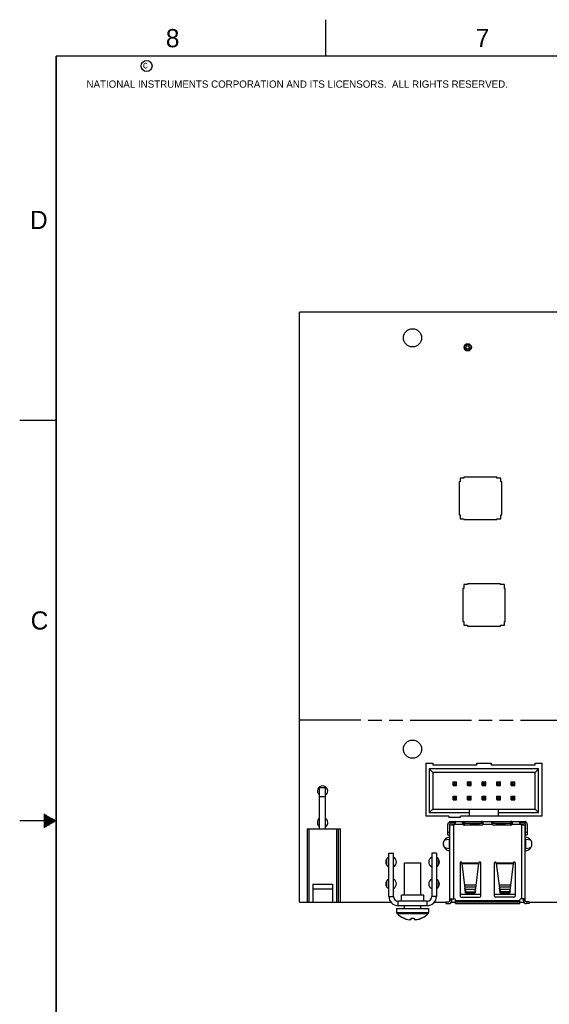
# Model space of a CAD drawing. Header units: inches. Extents: x 0 to 34, y 0 to 22.
# Tile 2 of 11: x 0 to 7.3, y 8.5 to 22. Entities that reach past the tile are written whole.
import ezdxf

# ---------------------------------------------------------------- set-up
doc = ezdxf.new("R2010")
doc.units = ezdxf.units.IN
doc.header["$LTSCALE"] = 1.87
doc.header["$MEASUREMENT"] = 0
doc.linetypes.add('PHANTOM', pattern=[0.8, 0.45, -0.05, 0.1, -0.05, 0.1, -0.05])
doc.layers.get('0').update_dxf_attribs({"linetype": 'CONTINUOUS'})
doc.layers.add('DETAIL', color=7, linetype='CONTINUOUS')
doc.styles.add('TEXTSTYLE_2', font='txt')

msp = doc.modelspace()

# ---------------------------------------------------------------- linework, layer by layer
at = {"color": 2, "linetype": 'CONTINUOUS'}
for p, q in [((4.2, 21.5), (4.2, 22)), ((0, 16.5), (0.5, 16.5)), ((0.3303, 11.09), (0.3441, 11.09)), ((0.5, 11), (0, 11)), ((0.3303, 11.08), (0.3614, 11.08)), ((0.3303, 11.07), (0.3788, 11.07)), ((0.3303, 11.06), (0.3961, 11.06)), ((0.3303, 11.05), (0.4134, 11.05)), ((0.3303, 11.04), (0.4307, 11.04)), ((0.3303, 11.03), (0.448, 11.03)), ((0.3303, 11.02), (0.4654, 11.02)), ((0.3303, 11.01), (0.4827, 11.01)), ((0.3303, 10.99), (0.4827, 10.99)), ((0.3303, 10.98), (0.4654, 10.98)), ((0.3303, 10.97), (0.448, 10.97)), ((0.3303, 10.96), (0.4307, 10.96)), ((0.3303, 10.95), (0.4134, 10.95)), ((0.3303, 10.94), (0.3961, 10.94)), ((0.3303, 10.93), (0.3788, 10.93)), ((0.3303, 10.92), (0.3614, 10.92)), ((0.3303, 10.91), (0.3441, 10.91))]:
    msp.add_line(p, q, dxfattribs=at)
at = {"color": 7, "linetype": 'CONTINUOUS'}
for p, q in [((3.839, 9.883), (3.839, 17.983)), ((11.439, 17.983), (3.839, 17.983)), ((6.1906, 17.4788), (6.1906, 17.5225)), ((6.0405, 15.7051), (6.0405, 15.652)), ((6.0936, 15.7051), (6.0405, 15.7051)), ((6.0936, 15.7169), (6.0936, 15.7051)), ((6.5464, 15.7169), (6.0936, 15.7169)), ((6.5464, 15.7051), (6.5464, 15.7169)), ((6.5995, 15.7051), (6.5464, 15.7051)), ((6.5995, 15.652), (6.5995, 15.7051)), ((6.0287, 15.652), (6.0287, 15.1992)), ((6.0405, 15.652), (6.0287, 15.652)), ((6.6113, 15.652), (6.5995, 15.652)), ((6.6113, 15.1992), (6.6113, 15.652)), ((6.0287, 15.1992), (6.0405, 15.1992)), ((6.0405, 15.1992), (6.0405, 15.1461)), ((6.0405, 15.1461), (6.0936, 15.1461)), ((6.0936, 15.1461), (6.0936, 15.1342)), ((6.5464, 15.1342), (6.5464, 15.1461)), ((6.5464, 15.1461), (6.5995, 15.1461)), ((6.5995, 15.1461), (6.5995, 15.1992)), ((6.5995, 15.1992), (6.6113, 15.1992)), ((6.0936, 15.1342), (6.5464, 15.1342)), ((6.0905, 14.2431), (6.0905, 14.19)), ((6.1436, 14.2431), (6.0905, 14.2431)), ((6.1436, 14.2549), (6.1436, 14.2431)), ((6.5964, 14.2549), (6.1436, 14.2549)), ((6.5964, 14.2431), (6.5964, 14.2549)), ((6.6495, 14.2431), (6.5964, 14.2431)), ((6.6495, 14.19), (6.6495, 14.2431)), ((6.0787, 14.19), (6.0787, 13.7372)), ((6.0905, 14.19), (6.0787, 14.19)), ((6.6613, 14.19), (6.6495, 14.19)), ((6.6613, 13.7372), (6.6613, 14.19)), ((6.0787, 13.7372), (6.0905, 13.7372)), ((6.0905, 13.7372), (6.0905, 13.6841)), ((6.0905, 13.6841), (6.1436, 13.6841)), ((6.1436, 13.6841), (6.1436, 13.6722)), ((6.1436, 13.6722), (6.5964, 13.6722)), ((6.5964, 13.6722), (6.5964, 13.6841)), ((6.5964, 13.6841), (6.6495, 13.6841)), ((6.6495, 13.6841), (6.6495, 13.7372)), ((6.6495, 13.7372), (6.6613, 13.7372)), ((5.5687, 11.7906), (5.5687, 11.0606)), ((5.5687, 11.7906), (5.6687, 11.7906)), ((5.6687, 11.7906), (5.6687, 11.7606)), ((6.2687, 11.7906), (6.4687, 11.7906)), ((6.2687, 11.7606), (6.2687, 11.7906)), ((6.4687, 11.7906), (6.4687, 11.7606)), ((7.0687, 11.7906), (7.1687, 11.7906)), ((7.0687, 11.7606), (7.0687, 11.7906)), ((7.1687, 11.0606), (7.1687, 11.7906)), ((5.6687, 11.6606), (5.6187, 11.7106)), ((5.6187, 11.7106), (5.6187, 11.1106)), ((7.1187, 11.7106), (5.6187, 11.7106)), ((6.2687, 11.7606), (5.6687, 11.7606)), ((5.6687, 11.6606), (5.6687, 11.1606)), ((7.0687, 11.6606), (5.6687, 11.6606)), ((7.0687, 11.7606), (6.4687, 11.7606)), ((7.0687, 11.6606), (7.1187, 11.7106)), ((7.0687, 11.1606), (7.0687, 11.6606)), ((7.1187, 11.1106), (7.1187, 11.7106)), ((5.9567, 11.5226), (5.9437, 11.5356)), ((5.9437, 11.5356), (5.9937, 11.5356)), ((5.9437, 11.4856), (5.9437, 11.5356)), ((5.9567, 11.4986), (5.9437, 11.4856)), ((5.9567, 11.5226), (5.9807, 11.5226)), ((5.9567, 11.5226), (5.9567, 11.4986)), ((5.9807, 11.4986), (5.9567, 11.4986)), ((5.9937, 11.5356), (5.9807, 11.5226)), ((5.9807, 11.5226), (5.9807, 11.4986)), ((5.9807, 11.4986), (5.9937, 11.4856)), ((5.9937, 11.4856), (5.9937, 11.5356)), ((6.1567, 11.5226), (6.1437, 11.5356)), ((6.1437, 11.5356), (6.1937, 11.5356)), ((6.1437, 11.4856), (6.1437, 11.5356)), ((6.1567, 11.4986), (6.1437, 11.4856)), ((6.1567, 11.5226), (6.1807, 11.5226)), ((6.1567, 11.5226), (6.1567, 11.4986)), ((6.1807, 11.4986), (6.1567, 11.4986)), ((6.1937, 11.5356), (6.1807, 11.5226)), ((6.1807, 11.5226), (6.1807, 11.4986)), ((6.1807, 11.4986), (6.1937, 11.4856)), ((6.1937, 11.4856), (6.1937, 11.5356)), ((6.3437, 11.5356), (6.3937, 11.5356)), ((6.3567, 11.5226), (6.3437, 11.5356)), ((6.3437, 11.4856), (6.3437, 11.5356)), ((6.3567, 11.4986), (6.3437, 11.4856)), ((6.3567, 11.5226), (6.3807, 11.5226)), ((6.3567, 11.5226), (6.3567, 11.4986)), ((6.3807, 11.4986), (6.3567, 11.4986)), ((6.3937, 11.5356), (6.3807, 11.5226)), ((6.3807, 11.5226), (6.3807, 11.4986)), ((6.3807, 11.4986), (6.3937, 11.4856)), ((6.3937, 11.4856), (6.3937, 11.5356)), ((6.5437, 11.5356), (6.5937, 11.5356)), ((6.5567, 11.5226), (6.5437, 11.5356)), ((6.5437, 11.4856), (6.5437, 11.5356)), ((6.5567, 11.4986), (6.5437, 11.4856)), ((6.5567, 11.5226), (6.5807, 11.5226)), ((6.5567, 11.5226), (6.5567, 11.4986)), ((6.5807, 11.4986), (6.5567, 11.4986)), ((6.5937, 11.5356), (6.5807, 11.5226)), ((6.5807, 11.5226), (6.5807, 11.4986)), ((6.5807, 11.4986), (6.5937, 11.4856)), ((6.5937, 11.4856), (6.5937, 11.5356)), ((6.7437, 11.5356), (6.7937, 11.5356)), ((6.7567, 11.5226), (6.7437, 11.5356)), ((6.7437, 11.4856), (6.7437, 11.5356)), ((6.7567, 11.4986), (6.7437, 11.4856)), ((6.7567, 11.5226), (6.7807, 11.5226)), ((6.7567, 11.5226), (6.7567, 11.4986)), ((6.7807, 11.4986), (6.7567, 11.4986)), ((6.7937, 11.5356), (6.7807, 11.5226)), ((6.7807, 11.5226), (6.7807, 11.4986)), ((6.7807, 11.4986), (6.7937, 11.4856)), ((6.7937, 11.4856), (6.7937, 11.5356)), ((4.1125, 10.8883), (4.1125, 11.4502)), ((4.1968, 11.4502), (4.1125, 11.4502)), ((4.1968, 10.8883), (4.1968, 11.4502)), ((5.9437, 11.4856), (5.9937, 11.4856)), ((6.1437, 11.4856), (6.1937, 11.4856)), ((6.3437, 11.4856), (6.3937, 11.4856)), ((6.5437, 11.4856), (6.5937, 11.4856)), ((6.7437, 11.4856), (6.7937, 11.4856)), ((4.1968, 11.3265), (4.1125, 11.3265)), ((5.9567, 11.3226), (5.9437, 11.3356)), ((5.9437, 11.3356), (5.9937, 11.3356)), ((5.9437, 11.2856), (5.9437, 11.3356)), ((5.9567, 11.2986), (5.9437, 11.2856)), ((5.9437, 11.2856), (5.9937, 11.2856)), ((5.9567, 11.3226), (5.9807, 11.3226)), ((5.9567, 11.3226), (5.9567, 11.2986)), ((5.9807, 11.2986), (5.9567, 11.2986)), ((5.9937, 11.3356), (5.9807, 11.3226)), ((5.9807, 11.3226), (5.9807, 11.2986)), ((5.9807, 11.2986), (5.9937, 11.2856)), ((5.9937, 11.2856), (5.9937, 11.3356)), ((6.1567, 11.3226), (6.1437, 11.3356)), ((6.1437, 11.3356), (6.1937, 11.3356)), ((6.1437, 11.2856), (6.1437, 11.3356)), ((6.1567, 11.2986), (6.1437, 11.2856)), ((6.1437, 11.2856), (6.1937, 11.2856)), ((6.1567, 11.3226), (6.1807, 11.3226)), ((6.1567, 11.3226), (6.1567, 11.2986)), ((6.1807, 11.2986), (6.1567, 11.2986)), ((6.1937, 11.3356), (6.1807, 11.3226)), ((6.1807, 11.3226), (6.1807, 11.2986)), ((6.1807, 11.2986), (6.1937, 11.2856)), ((6.1937, 11.2856), (6.1937, 11.3356)), ((6.3567, 11.3226), (6.3437, 11.3356)), ((6.3437, 11.3356), (6.3937, 11.3356)), ((6.3437, 11.2856), (6.3437, 11.3356)), ((6.3567, 11.2986), (6.3437, 11.2856)), ((6.3437, 11.2856), (6.3937, 11.2856)), ((6.3567, 11.3226), (6.3807, 11.3226)), ((6.3567, 11.3226), (6.3567, 11.2986)), ((6.3807, 11.2986), (6.3567, 11.2986)), ((6.3937, 11.3356), (6.3807, 11.3226)), ((6.3807, 11.3226), (6.3807, 11.2986)), ((6.3807, 11.2986), (6.3937, 11.2856)), ((6.3937, 11.2856), (6.3937, 11.3356)), ((6.5437, 11.3356), (6.5937, 11.3356)), ((6.5567, 11.3226), (6.5437, 11.3356)), ((6.5437, 11.2856), (6.5437, 11.3356)), ((6.5567, 11.2986), (6.5437, 11.2856)), ((6.5437, 11.2856), (6.5937, 11.2856)), ((6.5567, 11.3226), (6.5807, 11.3226)), ((6.5567, 11.3226), (6.5567, 11.2986)), ((6.5807, 11.2986), (6.5567, 11.2986)), ((6.5937, 11.3356), (6.5807, 11.3226)), ((6.5807, 11.3226), (6.5807, 11.2986)), ((6.5807, 11.2986), (6.5937, 11.2856)), ((6.5937, 11.2856), (6.5937, 11.3356)), ((6.7437, 11.3356), (6.7937, 11.3356)), ((6.7567, 11.3226), (6.7437, 11.3356)), ((6.7437, 11.2856), (6.7437, 11.3356)), ((6.7567, 11.2986), (6.7437, 11.2856)), ((6.7437, 11.2856), (6.7937, 11.2856)), ((6.7567, 11.3226), (6.7807, 11.3226)), ((6.7567, 11.3226), (6.7567, 11.2986)), ((6.7807, 11.2986), (6.7567, 11.2986)), ((6.7937, 11.3356), (6.7807, 11.3226)), ((6.7807, 11.3226), (6.7807, 11.2986)), ((6.7807, 11.2986), (6.7937, 11.2856)), ((6.7937, 11.2856), (6.7937, 11.3356)), ((5.6187, 11.1106), (5.6687, 11.1606)), ((5.6187, 11.1106), (6.1687, 11.1106)), ((5.6687, 11.1606), (7.0687, 11.1606)), ((6.1687, 11.0606), (6.1687, 11.1606)), ((6.5687, 11.0606), (6.5687, 11.1606)), ((6.5687, 11.1106), (7.1187, 11.1106)), ((7.0687, 11.1606), (7.1187, 11.1106)), ((5.8887, 11.0606), (5.5687, 11.0606)), ((5.8887, 11.0606), (5.8887, 11.0446)), ((6.0487, 11.0446), (5.8887, 11.0446)), ((5.9021, 10.9883), (6.8568, 10.9883)), ((5.9021, 10.9883), (5.9021, 10.9646)), ((5.9746, 10.9646), (5.9021, 10.9646)), ((5.9532, 10.9883), (5.9532, 10.9646)), ((5.9725, 10.9528), (6.0787, 10.9528)), ((5.9746, 10.9883), (5.9746, 10.9646)), ((7.1687, 11.0606), (6.0487, 11.0606)), ((6.0487, 11.0446), (6.0487, 11.0606)), ((6.0759, 10.9731), (6.076, 10.9756)), ((6.0767, 10.9789), (6.0774, 10.9803)), ((6.0787, 10.9528), (6.077, 10.9618)), ((6.0774, 10.9646), (6.3559, 10.9646)), ((6.0992, 10.9646), (6.0992, 10.9882)), ((6.3354, 10.9882), (6.3354, 10.9646)), ((6.3428, 10.9644), (6.3354, 10.9646)), ((6.3559, 10.9528), (6.3577, 10.9646)), ((6.3559, 10.9528), (6.4813, 10.9528)), ((6.4785, 10.9731), (6.4786, 10.9756)), ((6.4793, 10.9789), (6.48, 10.9803)), ((6.4813, 10.9528), (6.4796, 10.9618)), ((6.48, 10.9646), (6.7585, 10.9646)), ((6.5018, 10.9646), (6.5018, 10.9882)), ((6.738, 10.9882), (6.738, 10.9646)), ((6.7454, 10.9644), (6.738, 10.9646)), ((6.7585, 10.9528), (6.7602, 10.9646)), ((6.7585, 10.9528), (6.8631, 10.9528)), ((6.8568, 10.9813), (6.8573, 10.9755)), ((6.861, 10.9883), (6.9336, 10.9883)), ((6.861, 10.9646), (6.861, 10.9883)), ((6.9336, 10.9646), (6.861, 10.9646)), ((6.8824, 10.9646), (6.8824, 10.9883)), ((6.9336, 10.9883), (6.9336, 10.9646)), ((3.9421, 10.8883), (3.9421, 9.8805)), ((3.9421, 10.8883), (4.3987, 10.8883)), ((3.9657, 10.8883), (3.9657, 9.8805)), ((4.3436, 10.8883), (4.3436, 9.8805)), ((4.3672, 10.8883), (4.3672, 9.8805)), ((4.3987, 9.8805), (4.3987, 10.8883)), ((5.8725, 10.8072), (5.8725, 10.9489)), ((5.8962, 10.8387), (5.8725, 10.8387)), ((5.8954, 10.8368), (5.9005, 10.8347)), ((5.8962, 10.9489), (5.8962, 10.8072)), ((5.9021, 10.9023), (5.8962, 10.8875)), ((5.9021, 10.945), (5.9532, 10.945)), ((5.9021, 9.9017), (5.9021, 10.945)), ((5.9257, 10.9489), (5.9651, 10.9489)), ((5.9257, 10.9489), (5.9257, 10.945)), ((5.9532, 9.9292), (5.9532, 10.945)), ((6.0816, 10.9489), (6.0984, 10.9489)), ((6.3354, 10.941), (6.0992, 10.941)), ((6.185, 10.9489), (6.2952, 10.9489)), ((6.738, 10.941), (6.5018, 10.941)), ((6.5404, 10.9489), (6.6506, 10.9489)), ((6.7372, 10.9489), (6.7556, 10.9489)), ((6.8706, 10.9489), (6.9099, 10.9489)), ((6.8824, 10.945), (6.9336, 10.945)), ((6.8824, 10.945), (6.8824, 9.9292)), ((6.9099, 10.945), (6.9099, 10.9489)), ((6.9336, 9.9017), (6.9336, 10.945)), ((6.9341, 10.9009), (6.9395, 10.8875)), ((6.9351, 10.8347), (6.9404, 10.8368)), ((6.9395, 10.8072), (6.9395, 10.9489)), ((6.9631, 10.8387), (6.9395, 10.8387)), ((6.9631, 10.9489), (6.9631, 10.8072)), ((5.8134, 10.6591), (5.8134, 10.7029)), ((5.8915, 10.7423), (5.8265, 10.7321)), ((5.8725, 10.8072), (5.8962, 10.8072)), ((5.8915, 10.7423), (5.8915, 10.6201)), ((6.9395, 10.8072), (6.9631, 10.8072)), ((7.0113, 10.7317), (6.9441, 10.7423)), ((6.9441, 10.6201), (6.9441, 10.7423)), ((7.0222, 10.7094), (7.0222, 10.6525)), ((5.0633, 10.553), (5.1273, 10.553)), ((5.0633, 9.961), (5.0633, 10.553)), ((5.1273, 9.961), (5.1273, 10.553)), ((5.7163, 10.553), (5.6523, 10.553)), ((5.6523, 10.553), (5.6523, 9.961)), ((5.7163, 10.553), (5.7163, 9.961)), ((5.8261, 10.6303), (5.8915, 10.6201)), ((6.9441, 10.6201), (7.0116, 10.6307)), ((5.0333, 10.473), (5.0333, 10.393)), ((5.0633, 10.493), (5.0527, 10.493)), ((5.2778, 10.421), (5.5018, 10.421)), ((5.2778, 9.977), (5.2778, 10.421)), ((5.5018, 9.977), (5.5018, 10.421)), ((5.7163, 10.493), (5.7259, 10.493)), ((5.7463, 10.3945), (5.7463, 10.4714)), ((6.0399, 10.4203), (6.0399, 9.9646)), ((6.0635, 10.4137), (6.0635, 10.4203)), ((6.2997, 10.4164), (6.0635, 10.4164)), ((6.0635, 10.4137), (6.2997, 10.4137)), ((6.0635, 10.4137), (6.1067, 10.0735)), ((6.2565, 10.0735), (6.2997, 10.4137)), ((6.2997, 10.4203), (6.2997, 10.4137)), ((6.3233, 9.9646), (6.3233, 10.4203)), ((6.5123, 9.9646), (6.5123, 10.4203)), ((6.5359, 10.4137), (6.5359, 10.4203)), ((6.7721, 10.4164), (6.5359, 10.4164)), ((6.5359, 10.4137), (6.7721, 10.4137)), ((6.5359, 10.4137), (6.5816, 10.0735)), ((6.7313, 10.0735), (6.7721, 10.4137)), ((6.7721, 10.4203), (6.7721, 10.4137)), ((6.7958, 10.4203), (6.7958, 9.9646)), ((5.0633, 10.373), (5.0527, 10.373)), ((5.7163, 10.373), (5.7259, 10.373)), ((5.0333, 10.173), (5.0333, 10.0929)), ((5.0633, 10.193), (5.0527, 10.193)), ((5.7163, 10.193), (5.7259, 10.193)), ((5.7463, 10.0945), (5.7463, 10.1714)), ((4.0208, 10.1303), (4.0208, 9.8805)), ((4.0208, 10.1303), (4.2885, 10.1303)), ((4.0208, 10.0655), (4.2885, 10.0655)), ((4.2885, 10.1303), (4.2885, 9.8805)), ((5.0633, 10.073), (5.0527, 10.073)), ((5.7163, 10.073), (5.7259, 10.073)), ((6.2616, 10.1134), (6.1016, 10.1134)), ((6.2585, 10.0893), (6.1047, 10.0893)), ((6.1067, 10.0735), (6.1104, 10.062)), ((6.1104, 10.062), (6.2528, 10.062)), ((6.1104, 10.062), (6.1142, 10.0316)), ((6.1142, 10.0143), (6.1105, 10.0439)), ((6.1142, 10.0316), (6.1142, 10.0143)), ((6.1149, 10.0121), (6.1142, 10.0143)), ((6.1299, 10.0218), (6.2333, 10.0218)), ((6.1299, 10.0045), (6.1299, 10.0218)), ((6.2333, 10.0218), (6.2333, 10.0045)), ((6.2477, 10.0283), (6.2487, 10.0304)), ((6.249, 10.0316), (6.2528, 10.062)), ((6.2527, 10.0439), (6.249, 10.0143)), ((6.249, 10.0143), (6.249, 10.0316)), ((6.2528, 10.062), (6.2565, 10.0735)), ((6.7361, 10.1134), (6.5762, 10.1134)), ((6.5794, 10.0894), (6.5794, 10.0893)), ((6.7332, 10.0893), (6.5794, 10.0893)), ((6.5816, 10.0735), (6.5854, 10.062)), ((6.5854, 10.062), (6.7279, 10.062)), ((6.5854, 10.062), (6.5895, 10.0315)), ((6.5895, 10.0142), (6.5855, 10.0439)), ((6.5895, 10.0315), (6.5895, 10.0142)), ((6.5902, 10.012), (6.5895, 10.0142)), ((6.7085, 10.0218), (6.6052, 10.0218)), ((6.6052, 10.0045), (6.6052, 10.0218)), ((6.7085, 10.0218), (6.7085, 10.0045)), ((6.723, 10.0283), (6.724, 10.0305)), ((6.7242, 10.0316), (6.7279, 10.062)), ((6.7278, 10.0439), (6.7242, 10.0143)), ((6.7242, 10.0143), (6.7242, 10.0316)), ((6.7279, 10.062), (6.7313, 10.0735)), ((6.7332, 10.0893), (6.7332, 10.0894)), ((3.839, 9.883), (3.9421, 9.883)), ((3.9421, 9.8805), (4.3987, 9.8805)), ((4.3987, 9.883), (5.0905, 9.883)), ((5.0633, 9.961), (5.1273, 9.961)), ((5.5883, 9.897), (5.1913, 9.897)), ((5.1913, 9.833), (5.1913, 9.897)), ((5.5428, 9.977), (5.2368, 9.977)), ((5.2368, 9.897), (5.2368, 9.977)), ((5.5428, 9.897), (5.5428, 9.977)), ((5.5883, 9.833), (5.5883, 9.897)), ((5.7163, 9.961), (5.6523, 9.961)), ((5.6891, 9.883), (5.845, 9.883)), ((5.845, 9.8859), (5.8863, 9.8859)), ((5.845, 9.8859), (5.845, 9.8623)), ((5.9021, 9.9135), (5.9257, 9.9135)), ((5.9022, 9.9292), (5.9611, 9.9292)), ((5.9209, 9.883), (5.9777, 9.883)), ((5.9257, 9.9017), (5.9257, 9.9292)), ((5.9769, 9.8623), (5.9769, 9.9135)), ((6.8588, 9.9017), (5.9769, 9.9017)), ((5.9769, 9.8859), (6.8588, 9.8859)), ((6.3233, 9.9859), (6.0399, 9.9859)), ((6.0556, 9.9489), (6.3076, 9.9489)), ((6.1299, 10.0045), (6.2333, 10.0045)), ((6.7958, 9.9859), (6.5123, 9.9859)), ((6.78, 9.9489), (6.5281, 9.9489)), ((6.7085, 10.0045), (6.6052, 10.0045)), ((6.858, 9.883), (6.9147, 9.883)), ((6.8588, 9.8623), (6.8588, 9.9135)), ((6.9336, 9.9292), (6.8745, 9.9292)), ((6.9099, 9.9017), (6.9099, 9.9292)), ((6.9099, 9.9135), (6.9336, 9.9135)), ((6.9907, 9.8859), (6.9493, 9.8859)), ((6.9907, 9.8859), (6.9907, 9.8623)), ((6.9907, 9.883), (7.4012, 9.883)), ((5.1708, 9.795), (5.6088, 9.795)), ((5.1708, 9.795), (5.1708, 9.739)), ((5.1708, 9.739), (5.6088, 9.739)), ((5.5883, 9.833), (5.1913, 9.833)), ((5.2778, 9.795), (5.2778, 9.833)), ((5.5018, 9.795), (5.5018, 9.833)), ((5.6088, 9.795), (5.6088, 9.739)), ((5.845, 9.8623), (5.8863, 9.8623)), ((5.9769, 9.8623), (6.8588, 9.8623)), ((6.9907, 9.8623), (6.9493, 9.8623)), ((5.1765, 9.725), (5.6031, 9.725)), ((5.2678, 9.6611), (5.2681, 9.6616)), ((5.2681, 9.6616), (5.2678, 9.6612)), ((5.2816, 9.656), (5.2693, 9.6611)), ((5.2693, 9.6611), (5.2816, 9.656)), ((5.3708, 9.6477), (5.3708, 9.6611)), ((5.4088, 9.6611), (5.4088, 9.6477)), ((5.498, 9.656), (5.5103, 9.6611)), ((5.5103, 9.6611), (5.498, 9.656)), ((5.5118, 9.6611), (5.5115, 9.6616)), ((5.5115, 9.6616), (5.5118, 9.6612))]:
    msp.add_line(p, q, dxfattribs=at)
at = {"color": 7, "linetype": 'CONTINUOUS', "const_width": 0.02}
for points in [[(0.5, 21.5), (0.5, 0.5)], [(33.5, 21.5), (0.5, 21.5)]]:
    msp.add_lwpolyline(points, dxfattribs=at)
at = {"color": 2, "linetype": 'CONTINUOUS'}
msp.add_circle((1.7402, 21.3648), 0.0754, dxfattribs=at)
at = {"color": 7, "linetype": 'CONTINUOUS'}
for centre, radius in [((5.3887, 17.6306), 0.125), ((6.1457, 17.5006), 0.05), ((6.1456, 17.5006), 0.044), ((6.1456, 17.5006), 0.024), ((5.3887, 11.9826), 0.125)]:
    msp.add_circle(centre, radius, dxfattribs=at)
for centre, radius, start, end in [((4.1547, 11.408), 0.0709, 311.70887, 228.29113), ((4.1547, 10.975), 0.0709, 126.4917, 233.5083), ((4.1547, 10.975), 0.0709, 311.70887, 52.68436), ((5.9119, 10.9489), 0.0394, 104.4828, 180), ((5.9119, 10.9489), 0.0157, 96.42373, 180), ((5.9532, 10.9725), 0.0276, 270, 314.41531), ((5.9181, 10.9797), 0.0607, 341.97183, 345.18856), ((5.935, 10.9779), 0.0437, 357.59231, 359.96488), ((6.1977, 10.9817), 0.1223, 187.99535, 189.36122), ((6.0992, 10.9646), 0.0236, 210, 270), ((6.3354, 10.9646), 0.0236, 270, 330), ((6.6002, 10.9817), 0.1223, 187.99535, 189.36122), ((6.5018, 10.9646), 0.0236, 210, 270), ((6.738, 10.9646), 0.0236, 270, 330), ((6.9896, 10.9984), 0.1344, 194.52881, 195.6433), ((7.0037, 11.0023), 0.1491, 195.64819, 198.10927), ((7.0179, 11.0069), 0.164, 198.07497, 199.24208), ((6.8824, 10.9725), 0.0276, 225.58469, 270), ((6.9237, 10.9489), 0.0157, 0, 90), ((6.9237, 10.9489), 0.0394, 0, 75.5172), ((6.0984, 10.9371), 0.0118, 20.39949, 90), ((6.185, 10.9371), 0.0118, 90, 159.60052), ((6.2952, 10.9371), 0.0118, 20.39949, 90), ((6.5404, 10.9371), 0.0118, 90, 159.60052), ((6.6506, 10.9371), 0.0118, 20.39949, 90), ((6.7372, 10.9371), 0.0118, 90, 149.99429), ((5.9018, 10.681), 0.091, 89.80649, 270.19351), ((6.9358, 10.681), 0.091, 268.61617, 91.38383), ((5.0943, 10.433), 0.073, 115.12899, 244.85747), ((5.0943, 10.433), 0.073, 296.89544, 63.12441), ((5.6843, 10.433), 0.073, 115.99904, 243.98116), ((5.6843, 10.433), 0.073, 296.01884, 64.00096), ((6.0517, 10.4203), 0.0118, 0, 180), ((6.3115, 10.4203), 0.0118, 0, 180), ((6.5241, 10.4203), 0.0118, 0, 180), ((6.784, 10.4203), 0.0118, 0, 180), ((5.0943, 10.133), 0.073, 115.14253, 244.87101), ((5.0943, 10.133), 0.073, 296.87559, 63.10456), ((5.6843, 10.133), 0.073, 116.01884, 244.00096), ((5.6843, 10.133), 0.073, 295.99904, 63.98116), ((6.1299, 10.0448), 0.023, 265.85553, 270.00218), ((6.2414, 10.0325), 0.00759, 344.02984, 352.71624), ((6.6052, 10.0448), 0.023, 265.86896, 270.00216), ((6.7167, 10.0325), 0.00758, 344.39133, 353.11793), ((5.1913, 9.961), 0.128, 180, 270), ((5.1913, 9.961), 0.064, 180, 270), ((5.5883, 9.961), 0.128, 270, 360), ((5.5883, 9.961), 0.064, 270, 360), ((5.8863, 9.9017), 0.0394, 270, 360), ((5.8863, 9.9017), 0.0157, 270, 360), ((5.9611, 9.9135), 0.0157, 0, 90), ((6.0556, 9.9646), 0.0157, 180, 270), ((6.3076, 9.9646), 0.0157, 270, 360), ((6.5281, 9.9646), 0.0157, 180, 270), ((6.78, 9.9646), 0.0157, 270, 360), ((6.8745, 9.9135), 0.0157, 90, 180), ((6.9493, 9.9017), 0.0394, 180, 270), ((6.9493, 9.9017), 0.0157, 180, 270), ((5.1908, 9.739), 0.02, 180, 224.22976), ((5.5888, 9.739), 0.02, 315.77024, 360), ((5.3898, 9.9327), 0.2977, 224.22976, 245.80894), ((5.3969, 9.9517), 0.3175, 248.69858, 249.81672), ((5.3903, 9.9339), 0.2984, 249.81561, 251.11885), ((5.3892, 9.9308), 0.2952, 251.13385, 253.58532), ((5.3886, 9.9291), 0.2933, 251.12951, 252.80236), ((5.3904, 9.9346), 0.2991, 252.79944, 253.57817), ((5.3608, 9.8618), 0.2211, 255.60434, 266.43287), ((5.3898, 10.0008), 0.3397, 266.7985, 273.20151), ((5.4188, 9.8618), 0.2211, 273.56713, 284.39566), ((5.419, 9.8605), 0.2197, 273.55197, 277.03055), ((5.4184, 9.8638), 0.2231, 280.58421, 284.37452), ((5.3904, 9.9308), 0.2952, 286.41468, 288.86615), ((5.3892, 9.9346), 0.2991, 286.42183, 287.20056), ((5.391, 9.9291), 0.2933, 287.19764, 288.87049), ((5.3893, 9.9339), 0.2984, 288.88115, 290.18439), ((5.3827, 9.9517), 0.3175, 290.18328, 291.30142), ((5.3898, 9.9327), 0.2977, 294.19106, 315.77024)]:
    msp.add_arc(centre, radius, start, end, dxfattribs=at)
for points, knots in [([(5.9725, 10.9528), (5.9729, 10.9535), (5.9742, 10.9561), (5.9752, 10.9589), (5.9759, 10.9609)], [0, 0, 0, 0, 0.2519102, 1, 1, 1, 1]), ([(5.9788, 10.9778), (5.9788, 10.9793), (5.9786, 10.9814), (5.9782, 10.984), (5.9777, 10.9855), (5.9771, 10.9867), (5.9764, 10.9876), (5.9755, 10.9882), (5.9749, 10.9883), (5.9746, 10.9883)], [0, 0, 0, 0, 0.369283, 0.5205607, 0.6494206, 0.7572411, 0.8472404, 0.9252859, 1, 1, 1, 1]), ([(5.9769, 10.9642), (5.9774, 10.9662), (5.9782, 10.9702), (5.9786, 10.9741), (5.9787, 10.976)], [0, 0, 0, 0, 0.5282082, 1, 1, 1, 1]), ([(6.0766, 10.9646), (6.0764, 10.9661), (6.076, 10.9689), (6.0759, 10.9718), (6.0759, 10.9731)], [0, 0, 0, 0, 0.5175747, 1, 1, 1, 1]), ([(6.076, 10.9756), (6.076, 10.9759), (6.0761, 10.977), (6.0764, 10.9781), (6.0767, 10.9789)], [0, 0, 0, 0, 0.2593226, 1, 1, 1, 1]), ([(6.0774, 10.9803), (6.0777, 10.9807), (6.0782, 10.9813), (6.0798, 10.9827), (6.0827, 10.9844), (6.0872, 10.9862), (6.0907, 10.987), (6.0926, 10.9874)], [0, 0, 0, 0, 0.0690262, 0.1533421, 0.3697518, 0.6517744, 1, 1, 1, 1]), ([(6.0992, 10.9646), (6.0983, 10.9646), (6.097, 10.9646), (6.0951, 10.9645), (6.0933, 10.9644), (6.091, 10.9643), (6.0882, 10.964), (6.0854, 10.9637), (6.0831, 10.9634), (6.0813, 10.9631), (6.08, 10.9628), (6.0789, 10.9625), (6.078, 10.9623), (6.0776, 10.9621), (6.0774, 10.962)], [0, 0, 0, 0, 0.12064, 0.1842317, 0.2481265, 0.3747477, 0.5013099, 0.6275917, 0.7534586, 0.8161209, 0.8784429, 0.9401103, 0.9704443, 1, 1, 1, 1]), ([(6.0926, 10.9874), (6.0931, 10.9875), (6.0953, 10.9879), (6.0975, 10.9881), (6.0992, 10.9882)], [0, 0, 0, 0, 0.2350734, 1, 1, 1, 1]), ([(6.3579, 10.9791), (6.3578, 10.9795), (6.3576, 10.9802), (6.3573, 10.981), (6.3571, 10.9816), (6.3568, 10.9819), (6.3566, 10.9823), (6.3562, 10.9828), (6.3557, 10.9832), (6.3549, 10.9838), (6.3537, 10.9845), (6.3518, 10.9854), (6.3492, 10.9862), (6.3459, 10.987), (6.3425, 10.9876), (6.339, 10.988), (6.3366, 10.9881), (6.3354, 10.9882)], [0, 0, 0, 0, 0.0539915, 0.0801301, 0.1059006, 0.1187496, 0.131797, 0.1585272, 0.1861501, 0.2145854, 0.2734715, 0.3345213, 0.4611358, 0.5919649, 0.7258028, 0.8619629, 1, 1, 1, 1]), ([(6.3574, 10.9622), (6.3572, 10.9624), (6.3567, 10.9626), (6.3559, 10.9629), (6.355, 10.9631), (6.3538, 10.9634), (6.3523, 10.9636), (6.3504, 10.9638), (6.3485, 10.964), (6.346, 10.9642), (6.3441, 10.9643), (6.3428, 10.9644)], [0, 0, 0, 0, 0.0531504, 0.1117012, 0.1726086, 0.234597, 0.3602508, 0.4871466, 0.6147581, 0.7428475, 1, 1, 1, 1]), ([(6.3577, 10.9646), (6.3579, 10.9663), (6.3582, 10.9694), (6.3583, 10.9726), (6.3583, 10.9741)], [0, 0, 0, 0, 0.520466, 1, 1, 1, 1]), ([(6.3583, 10.9741), (6.3583, 10.9749), (6.3583, 10.9766), (6.3581, 10.9783), (6.3579, 10.9791)], [0, 0, 0, 0, 0.5206516, 1, 1, 1, 1]), ([(6.4792, 10.9646), (6.479, 10.9661), (6.4786, 10.9689), (6.4785, 10.9718), (6.4785, 10.9731)], [0, 0, 0, 0, 0.5175747, 1, 1, 1, 1]), ([(6.4786, 10.9756), (6.4786, 10.9759), (6.4787, 10.977), (6.479, 10.9781), (6.4793, 10.9789)], [0, 0, 0, 0, 0.2593226, 1, 1, 1, 1]), ([(6.48, 10.9803), (6.4802, 10.9807), (6.4808, 10.9813), (6.4824, 10.9827), (6.4853, 10.9844), (6.4898, 10.9862), (6.4932, 10.987), (6.4952, 10.9874)], [0, 0, 0, 0, 0.0690262, 0.1533421, 0.3697518, 0.6517744, 1, 1, 1, 1]), ([(6.5018, 10.9646), (6.5009, 10.9646), (6.4995, 10.9646), (6.4977, 10.9645), (6.4959, 10.9644), (6.4935, 10.9643), (6.4908, 10.964), (6.488, 10.9637), (6.4857, 10.9634), (6.4839, 10.9631), (6.4826, 10.9628), (6.4815, 10.9625), (6.4806, 10.9623), (6.4802, 10.9621), (6.48, 10.962)], [0, 0, 0, 0, 0.12064, 0.1842317, 0.2481265, 0.3747477, 0.5013099, 0.6275917, 0.7534586, 0.8161209, 0.8784429, 0.9401103, 0.9704443, 1, 1, 1, 1]), ([(6.4952, 10.9874), (6.4957, 10.9875), (6.4979, 10.9879), (6.5001, 10.9881), (6.5018, 10.9882)], [0, 0, 0, 0, 0.2350734, 1, 1, 1, 1]), ([(6.7605, 10.9791), (6.7604, 10.9795), (6.7602, 10.9802), (6.7599, 10.981), (6.7596, 10.9816), (6.7594, 10.9819), (6.7592, 10.9823), (6.7588, 10.9828), (6.7582, 10.9832), (6.7574, 10.9838), (6.7563, 10.9845), (6.7544, 10.9854), (6.7518, 10.9862), (6.7485, 10.987), (6.7451, 10.9876), (6.7416, 10.988), (6.7392, 10.9881), (6.738, 10.9882)], [0, 0, 0, 0, 0.0539915, 0.0801301, 0.1059006, 0.1187496, 0.131797, 0.1585272, 0.1861501, 0.2145854, 0.2734715, 0.3345213, 0.4611358, 0.5919649, 0.7258028, 0.8619629, 1, 1, 1, 1]), ([(6.7599, 10.9622), (6.7597, 10.9624), (6.7593, 10.9626), (6.7584, 10.9629), (6.7576, 10.9631), (6.7564, 10.9634), (6.7548, 10.9636), (6.753, 10.9638), (6.7511, 10.964), (6.7486, 10.9642), (6.7467, 10.9643), (6.7454, 10.9644)], [0, 0, 0, 0, 0.0531504, 0.1117012, 0.1726086, 0.234597, 0.3602508, 0.4871466, 0.6147581, 0.7428475, 1, 1, 1, 1]), ([(6.7602, 10.9646), (6.7604, 10.9663), (6.7607, 10.9694), (6.7609, 10.9726), (6.7609, 10.9741)], [0, 0, 0, 0, 0.520466, 1, 1, 1, 1]), ([(6.7609, 10.9741), (6.7609, 10.9749), (6.7609, 10.9766), (6.7606, 10.9783), (6.7605, 10.9791)], [0, 0, 0, 0, 0.5206516, 1, 1, 1, 1]), ([(6.861, 10.9883), (6.8604, 10.9883), (6.8594, 10.9881), (6.8583, 10.9873), (6.8577, 10.9865), (6.8573, 10.9855), (6.8569, 10.9838), (6.8568, 10.9823), (6.8568, 10.9813)], [0, 0, 0, 0, 0.2123136, 0.3109278, 0.4155174, 0.5332476, 0.6686734, 1, 1, 1, 1]), ([(6.8573, 10.9755), (6.8575, 10.9737), (6.8582, 10.9701), (6.859, 10.9665), (6.8595, 10.9646)], [0, 0, 0, 0, 0.4749181, 1, 1, 1, 1]), ([(5.8991, 10.7441), (5.898, 10.7437), (5.8955, 10.7431), (5.893, 10.7426), (5.8915, 10.7423)], [0, 0, 0, 0, 0.4310961, 1, 1, 1, 1]), ([(5.8991, 10.7441), (5.8996, 10.7442), (5.9003, 10.7451), (5.9007, 10.7465), (5.9011, 10.748), (5.9013, 10.7498), (5.9016, 10.7527), (5.9017, 10.7549), (5.9017, 10.7565)], [0, 0, 0, 0, 0.1307647, 0.2262368, 0.3440023, 0.4834846, 0.6421292, 1, 1, 1, 1]), ([(6.9441, 10.7423), (6.9427, 10.7426), (6.9401, 10.7431), (6.9376, 10.7437), (6.9366, 10.7441)], [0, 0, 0, 0, 0.5689039, 1, 1, 1, 1]), ([(5.8915, 10.6201), (5.8923, 10.6199), (5.8938, 10.6196), (5.896, 10.6192), (5.8978, 10.6187), (5.8993, 10.6182), (5.9003, 10.6178), (5.901, 10.6175), (5.9016, 10.6172), (5.9021, 10.6167), (5.9021, 10.6163)], [0, 0, 0, 0, 0.2157813, 0.4057253, 0.5692197, 0.7059113, 0.8157989, 0.86089, 0.8996412, 1, 1, 1, 1]), ([(6.9336, 10.6163), (6.9336, 10.6167), (6.934, 10.6172), (6.9346, 10.6175), (6.9353, 10.6178), (6.9363, 10.6182), (6.9378, 10.6187), (6.9397, 10.6192), (6.9418, 10.6196), (6.9433, 10.6199), (6.9441, 10.6201)], [0, 0, 0, 0, 0.1003588, 0.13911, 0.1842011, 0.2940887, 0.4307803, 0.5942747, 0.7842187, 1, 1, 1, 1]), ([(6.1105, 10.0439), (6.1104, 10.0464), (6.11, 10.0514), (6.1092, 10.0588), (6.1081, 10.0662), (6.1072, 10.0711), (6.1067, 10.0735)], [0, 0, 0, 0, 0.2500053, 0.5000121, 0.7500022, 1, 1, 1, 1]), ([(6.1142, 10.0316), (6.1143, 10.0309), (6.1146, 10.0297), (6.1156, 10.0279), (6.1169, 10.0263), (6.1193, 10.0244), (6.1231, 10.0226), (6.1265, 10.0219), (6.1283, 10.0218)], [0, 0, 0, 0, 0.1024256, 0.2095715, 0.3235858, 0.4455227, 0.7116966, 1, 1, 1, 1]), ([(6.1299, 10.0045), (6.1283, 10.0045), (6.125, 10.0048), (6.1206, 10.0063), (6.117, 10.0087), (6.1154, 10.0109), (6.1149, 10.0121)], [0, 0, 0, 0, 0.2803697, 0.5462457, 0.7869796, 1, 1, 1, 1]), ([(6.2333, 10.0218), (6.2348, 10.0218), (6.2371, 10.022), (6.2399, 10.0227), (6.2425, 10.0237), (6.2454, 10.0254), (6.2471, 10.0273), (6.2477, 10.0283)], [0, 0, 0, 0, 0.2760661, 0.4104418, 0.5404476, 0.7829139, 1, 1, 1, 1]), ([(6.2426, 10.0066), (6.2419, 10.0062), (6.239, 10.005), (6.2357, 10.0045), (6.2333, 10.0045)], [0, 0, 0, 0, 0.2394248, 1, 1, 1, 1]), ([(6.249, 10.0143), (6.2489, 10.0135), (6.2484, 10.012), (6.247, 10.0098), (6.2451, 10.008), (6.2435, 10.007), (6.2426, 10.0066)], [0, 0, 0, 0, 0.2239839, 0.4621435, 0.7203237, 1, 1, 1, 1]), ([(6.5856, 10.0439), (6.5854, 10.0464), (6.585, 10.0514), (6.5842, 10.0588), (6.5831, 10.0662), (6.5821, 10.0711), (6.5816, 10.0735)], [0, 0, 0, 0, 0.2500036, 0.5000135, 0.749997, 1, 1, 1, 1]), ([(6.5895, 10.0315), (6.5896, 10.0309), (6.5899, 10.0296), (6.5909, 10.0279), (6.5922, 10.0263), (6.5946, 10.0244), (6.5984, 10.0226), (6.6018, 10.0219), (6.6035, 10.0218)], [0, 0, 0, 0, 0.1024393, 0.2096452, 0.3237267, 0.4457088, 0.7118614, 1, 1, 1, 1]), ([(6.6052, 10.0045), (6.6036, 10.0045), (6.6003, 10.0048), (6.5959, 10.0063), (6.5924, 10.0087), (6.5907, 10.0109), (6.5902, 10.012)], [0, 0, 0, 0, 0.2802061, 0.5460163, 0.7868269, 1, 1, 1, 1]), ([(6.7085, 10.0218), (6.7101, 10.0218), (6.7123, 10.022), (6.7152, 10.0227), (6.7178, 10.0237), (6.7207, 10.0254), (6.7224, 10.0273), (6.723, 10.0283)], [0, 0, 0, 0, 0.2762139, 0.4106383, 0.5406645, 0.7830697, 1, 1, 1, 1]), ([(6.7179, 10.0066), (6.7172, 10.0062), (6.7143, 10.005), (6.711, 10.0045), (6.7085, 10.0045)], [0, 0, 0, 0, 0.2393599, 1, 1, 1, 1]), ([(6.7242, 10.0143), (6.7242, 10.0136), (6.7237, 10.012), (6.7224, 10.0099), (6.7204, 10.008), (6.7188, 10.007), (6.7179, 10.0066)], [0, 0, 0, 0, 0.2240189, 0.4621168, 0.7202611, 1, 1, 1, 1]), ([(5.347, 9.6412), (5.351, 9.6416), (5.3592, 9.6432), (5.367, 9.646), (5.3708, 9.6477)], [0, 0, 0, 0, 0.4921734, 1, 1, 1, 1]), ([(5.4088, 9.6477), (5.4126, 9.646), (5.4204, 9.6432), (5.4286, 9.6416), (5.4326, 9.6412)], [0, 0, 0, 0, 0.5078277, 1, 1, 1, 1])]:
    msp.add_open_spline(points, degree=3, knots=knots, dxfattribs=at)
at = {"layer": 'DETAIL', "color": 7, "linetype": 'PHANTOM'}
msp.add_line((3.8388, 12.3831), (11.4388, 12.3829), dxfattribs=at)

# ---------------------------------------------------------------- texts
at = {"color": 2, "linetype": 'CONTINUOUS', "attachment_point": 1, "line_spacing_factor": 0.9, "style": 'TEXTSTYLE_2'}
for s, insert, char_height, width in [('8', (2.0046, 21.8713), 0.25, 0.25), ('7', (6.2556, 21.8743), 0.25, 0.25), ('c', (1.6902, 21.4305), 0.1, 0.1), ('NATIONAL INSTRUMENTS CORPORATION AND ITS LICENSORS.  ALL RIGHTS RESERVED.', (0.9162, 21.1657), 0.1, 7.3), ('D', (0.1424, 19.375), 0.25, 0.25), ('C', (0.1508, 13.8746), 0.25, 0.25)]:
    msp.add_mtext(s, dxfattribs=dict(at, insert=insert, char_height=char_height, width=width))

doc.saveas('drawing.dxf')
